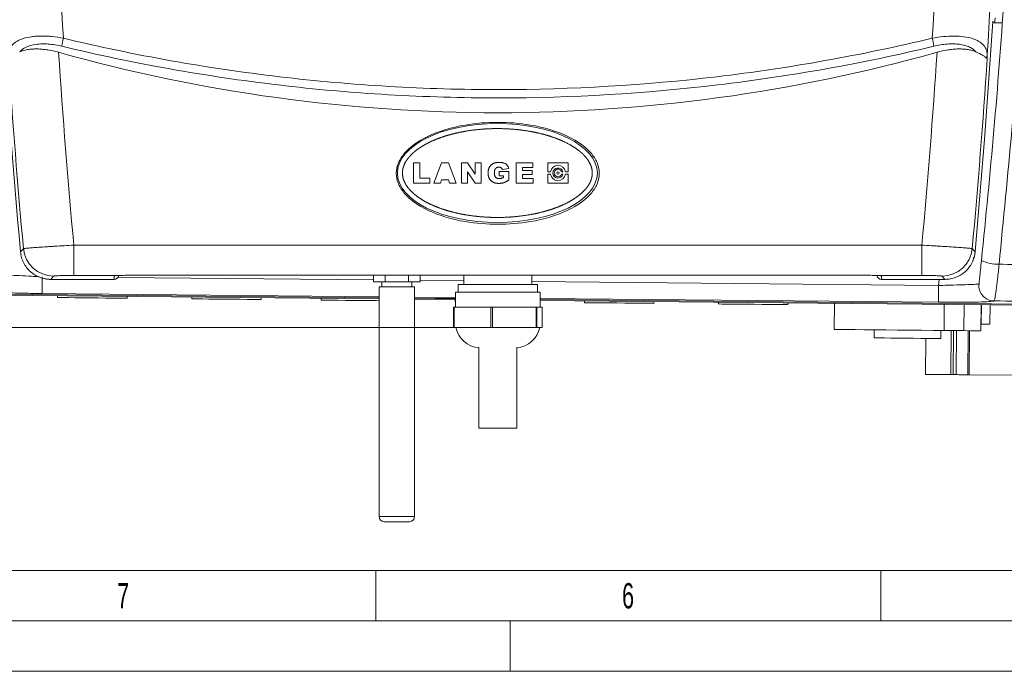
# Model space of a CAD drawing. Header units: millimetres. Extents: x 0 to 420, y 0 to 297.
# Tile 2 of 30: x 75 to 172, y 0 to 65. Entities that reach past the tile are written whole.
import ezdxf

# ---------------------------------------------------------------- set-up
doc = ezdxf.new("R2010")
doc.units = ezdxf.units.MM
doc.styles.add('SLDTEXTSTYLE0', font='TXT', dxfattribs={"width": 0.638186})
doc.styles.add('SLDTEXTSTYLE1', font='TXT', dxfattribs={"width": 0.605})
doc.dimstyles.new('SLDDIMSTYLE1', dxfattribs={"dimtxt": 2.568319, "dimasz": 3.3, "dimexe": 0, "dimexo": 0.0625, "dimgap": 0.64208, "dimtad": 1, "dimdec": 3, "dimlfac": 2, "dimrnd": 1e-09, "dimzin": 12, "dimdsep": 46, "dimtxsty": 'SLDTEXTSTYLE1', "dimsah": 1, "dimcen": 0.09, "dimadec": 0, "dimazin": 3, "dimtfac": 1, "dimtdec": 1, "dimtofl": 0, "dimtmove": 0, "dimatfit": 3, "dimfxl": 0, "dimfrac": 2, "dimtolj": 1, "dimtzin": 12, "dimarcsym": 0})

# ---------------------------------------------------------------- blocks, each defined once
blk = doc.blocks.new('*D11')
at = {"color": 7, "linetype": 'Continuous', "lineweight": 0}
for p, q in [((118.578, 154.741), (36.71, 154.741)), ((37.71, 154.741), (37.71, 34.048)), ((33.177, 97.579), (33.177, 98.167)), ((33.177, 98.167), (37.122, 98.167)), ((37.122, 98.167), (37.122, 97.579)), ((33.177, 91.21), (33.177, 90.622)), ((37.122, 90.622), (37.122, 91.21)), ((33.177, 90.622), (37.122, 90.622)), ((121.558, 34.048), (36.71, 34.048))]:
    blk.add_line(p, q, dxfattribs=at)
for points in [[(37.71, 154.741), (37.21, 151.441), (38.21, 151.441)], [(37.71, 34.048), (38.21, 37.348), (37.21, 37.348)]]:
    blk.add_solid(points, dxfattribs=at)
at = {"color": 7, "linetype": 'Continuous', "lineweight": 0, "char_height": 2.6458, "attachment_point": 1, "rotation": 90, "style": 'SLDTEXTSTYLE1'}
for s, insert in [('241,4', (29.179, 88.809, 11.781)), ('9,5', (33.711, 91.945, 11.781))]:
    blk.add_mtext(s, dxfattribs=dict(at, insert=insert))

msp = doc.modelspace()

# ---------------------------------------------------------------- linework, layer by layer
at = {"color": 7, "linetype": 'Continuous', "lineweight": 15}
for p, q in [((172.03555, 64.21688), (171.29718, 64.22406)), ((113.74911, 50.36839), (114.37879, 50.36839)), ((113.74911, 48.34819), (113.74911, 50.36839)), ((114.37879, 50.36839), (114.37879, 48.84668)), ((115.75882, 48.34819), (116.49918, 50.36839)), ((116.49918, 50.36839), (117.20961, 50.36839)), ((117.20961, 50.36839), (117.96268, 48.34819)), ((118.50315, 50.36839), (119.07625, 50.36839)), ((118.50315, 48.34819), (118.50315, 50.36839)), ((119.07625, 50.36839), (119.84121, 49.25089)), ((119.84121, 49.25089), (119.84121, 50.36839)), ((119.84121, 50.36839), (120.44465, 50.36839)), ((120.44465, 50.36839), (120.44465, 48.34819)), ((123.16274, 49.80841), (122.53306, 49.71248)), ((123.88686, 48.34819), (123.88686, 50.36839)), ((123.88686, 50.36839), (125.56599, 50.36839)), ((124.51654, 49.89614), (124.51654, 49.60754)), ((125.56599, 49.89614), (124.51654, 49.89614)), ((125.56599, 50.36839), (125.56599, 49.89614)), ((127.03922, 50.34819), (127.03922, 49.47319)), ((129.03922, 50.34819), (127.03922, 50.34819)), ((129.03922, 49.47319), (129.03922, 50.34819)), ((114.37879, 48.84668), (115.34953, 48.84668)), ((115.34953, 48.84668), (115.34953, 48.34819)), ((119.84121, 48.34819), (119.08035, 49.45955)), ((119.08035, 49.45955), (119.08035, 48.34819)), ((122.21823, 49.08281), (122.21823, 49.50259)), ((122.21823, 49.50259), (123.18897, 49.50259)), ((122.63801, 49.08281), (122.21823, 49.08281)), ((122.63801, 48.9135), (122.63801, 49.08281)), ((123.18897, 49.50259), (123.18897, 48.66918)), ((124.51654, 49.60754), (125.48728, 49.60754)), ((124.51654, 49.18775), (124.51654, 48.82045)), ((125.48728, 49.18775), (124.51654, 49.18775)), ((124.51654, 48.82045), (125.59223, 48.82045)), ((125.48728, 49.60754), (125.48728, 49.18775)), ((125.59223, 48.82045), (125.59223, 48.34819)), ((127.03922, 49.47319), (127.29971, 49.47319)), ((127.03922, 49.22319), (127.03922, 48.34819)), ((127.29971, 49.22319), (127.03922, 49.22319)), ((128.39277, 49.47319), (128.52334, 49.47319)), ((128.52334, 49.22319), (128.39277, 49.22319)), ((128.77873, 49.47319), (129.03922, 49.47319)), ((129.03922, 49.22319), (128.77873, 49.22319)), ((129.03922, 48.34819), (129.03922, 49.22319)), ((115.34953, 48.34819), (113.74911, 48.34819)), ((116.39833, 48.34819), (115.75882, 48.34819)), ((116.50041, 48.68926), (116.39833, 48.34819)), ((117.20387, 48.68926), (116.50041, 48.68926)), ((117.30595, 48.34819), (117.20387, 48.68926)), ((117.96268, 48.34819), (117.30595, 48.34819)), ((119.08035, 48.34819), (118.50315, 48.34819)), ((120.44465, 48.34819), (119.84121, 48.34819)), ((125.59223, 48.34819), (123.88686, 48.34819)), ((127.03922, 48.34819), (129.03922, 48.34819)), ((85.33576, 39.21907), (85.33576, 39.21656)), ((85.33576, 39.21656), (158.83576, 39.21656)), ((109.77576, 39.21656), (109.77576, 38.56807)), ((110.93044, 39.21656), (110.93044, 38.56807)), ((113.23988, 39.21656), (113.23988, 38.56807)), ((114.39456, 39.21656), (114.39456, 38.56807)), ((118.71076, 39.21656), (118.71076, 38.31807)), ((125.46076, 38.31807), (125.46076, 39.21656)), ((158.83576, 39.21907), (158.83576, 39.21656)), ((77.81289, 38.81807), (77.80789, 38.81807)), ((77.81289, 38.81807), (84.08576, 38.81807)), ((109.77576, 38.56807), (110.93044, 38.56807)), ((110.33576, 38.06807), (110.33576, 15.31807)), ((110.33576, 38.06807), (113.83576, 38.06807)), ((110.58576, 38.56807), (110.58576, 38.06807)), ((110.93044, 38.56807), (113.23988, 38.56807)), ((113.23988, 38.56807), (114.39456, 38.56807)), ((113.58576, 38.06807), (113.58576, 38.56807)), ((113.83576, 15.31807), (113.83576, 38.06807)), ((118.15276, 38.31807), (118.15276, 37.54808)), ((126.01876, 38.31807), (118.15276, 38.31807)), ((126.01876, 37.54808), (126.01876, 38.31807)), ((160.08576, 38.81807), (166.35864, 38.81807)), ((166.36363, 38.81807), (166.35864, 38.81807)), ((110.33576, 36.98953), (58.64044, 37.49195)), ((59.14102, 37.38495), (110.33576, 36.88739)), ((78.50435, 37.19677), (78.50259, 37.01552)), ((85.37281, 36.94874), (85.37457, 37.12999)), ((91.79347, 37.06761), (91.79171, 36.88636)), ((117.88576, 37.54808), (117.88576, 36.04807)), ((126.28576, 37.54808), (117.88576, 37.54808)), ((126.28576, 36.04807), (126.28576, 37.54808)), ((98.66193, 36.81959), (98.6637, 37.00084)), ((104.58112, 36.94333), (104.57936, 36.76208)), ((117.88576, 36.91615), (113.83576, 36.95552)), ((113.83576, 36.85338), (117.88576, 36.81402)), ((117.87024, 36.81417), (117.86799, 36.58277)), ((117.88576, 36.5826), (117.86799, 36.58277)), ((184.0224, 36.27339), (126.28576, 36.83452)), ((126.28576, 36.73239), (183.46969, 36.17662)), ((130.65788, 36.68989), (130.65612, 36.50864)), ((137.52635, 36.44187), (137.52811, 36.62312)), ((143.94701, 36.56073), (143.94524, 36.37948)), ((150.81547, 36.31271), (150.81723, 36.49397)), ((155.40574, 36.44937), (155.38059, 33.86103)), ((166.28939, 36.34359), (166.26423, 33.75525)), ((168.23957, 33.73605), (168.26473, 36.32439)), ((169.9234, 33.71969), (169.94855, 36.30803)), ((169.97092, 36.30781), (169.9521, 34.37139)), ((170.82084, 36.29955), (170.80202, 34.36313)), ((117.70603, 36.04807), (117.70603, 34.04808)), ((117.70603, 36.04807), (117.76209, 36.04807)), ((119.06248, 36.04807), (117.76209, 36.04807)), ((119.06248, 36.04807), (119.89096, 36.04807)), ((121.40648, 36.04807), (119.89096, 36.04807)), ((121.40648, 36.04807), (121.55787, 36.04807)), ((125.86957, 36.04807), (121.55787, 36.04807)), ((125.86957, 36.04807), (125.96124, 36.04807)), ((126.17057, 36.04807), (125.96124, 36.04807)), ((126.17057, 36.04807), (126.28542, 36.04807)), ((126.46462, 36.04807), (126.28501, 36.04807)), ((126.46462, 36.04807), (126.4655, 36.04807)), ((126.4655, 34.04808), (126.4655, 36.04807)), ((169.92973, 34.37161), (169.9521, 34.37139)), ((169.9521, 34.37139), (170.80202, 34.36313)), ((117.76209, 34.04808), (117.70603, 34.04808)), ((121.40648, 34.04808), (117.76209, 34.04808)), ((121.55787, 34.04808), (121.40648, 34.04808)), ((125.86957, 34.04808), (121.55787, 34.04808)), ((125.96124, 34.04808), (125.86957, 34.04808)), ((126.46462, 34.04808), (125.96124, 34.04808)), ((126.4655, 34.04808), (126.46462, 34.04808)), ((159.34225, 33.82253), (159.33445, 33.02016)), ((165.95394, 32.95584), (165.96174, 33.7582)), ((166.97305, 33.74837), (166.93065, 29.38552)), ((168.79508, 33.73066), (168.75268, 29.36781)), ((164.45787, 32.97037), (164.42326, 29.40989)), ((120.21076, 32.05417), (120.21076, 24.06808)), ((123.96076, 24.06808), (123.96076, 32.05417)), ((166.93065, 29.38552), (164.42326, 29.40989)), ((167.175, 29.38315), (166.93065, 29.38552)), ((173.76744, 29.31907), (168.75268, 29.36781)), ((123.96076, 24.06808), (120.21076, 24.06808)), ((110.83576, 14.81807), (113.33576, 14.81807))]:
    msp.add_line(p, q, dxfattribs=at)
at = {"color": 8, "linetype": 'Continuous', "lineweight": 0}
for p, q in [((80.10603, 39.20586), (80.10603, 42.20403)), ((80.10603, 42.20403), (164.0655, 42.20403)), ((164.0655, 39.20586), (164.0655, 42.20403)), ((78.10494, 39.13845), (77.81289, 38.81807)), ((84.719, 39.20586), (80.10603, 39.20586)), ((84.08576, 38.81807), (84.08576, 39.16789)), ((84.47284, 39.00168), (109.77576, 38.75577)), ((85.33576, 39.21907), (158.83576, 39.21907)), ((164.0655, 39.20586), (159.45252, 39.20586)), ((160.08576, 39.16789), (160.08576, 38.81807)), ((166.35864, 38.81807), (166.06658, 39.13845)), ((114.39456, 38.71088), (118.71076, 38.66893)), ((125.46076, 38.60333), (165.71788, 38.21208)), ((165.71788, 38.21208), (165.7771, 38.81807)), ((169.72751, 38.35434), (169.72763, 38.35478)), ((59.14102, 37.38511), (110.33576, 36.88755)), ((110.33576, 36.97758), (59.3412, 37.47319)), ((110.33576, 37.09024), (76.96305, 37.41458)), ((117.88576, 37.01686), (113.83576, 37.05622)), ((117.88576, 36.9042), (113.83576, 36.94356)), ((113.83576, 36.85353), (117.88576, 36.81417)), ((165.70174, 36.55214), (126.28576, 36.93522)), ((183.27125, 36.26873), (126.28576, 36.82256)), ((126.28576, 36.73253), (183.46969, 36.17677)), ((171.21176, 36.69055), (171.20858, 36.68849)), ((117.76209, 36.04807), (117.76209, 34.04808)), ((121.40648, 34.04808), (121.40648, 36.04807)), ((121.55787, 36.04807), (121.55787, 34.04808)), ((125.86957, 34.04808), (125.86957, 36.04807)), ((125.96124, 36.04807), (125.96124, 34.04808)), ((126.46462, 34.04808), (126.46462, 36.04807)), ((167.175, 29.38315), (167.2174, 33.74599)), ((167.49407, 33.7433), (167.45167, 29.38046)), ((168.60873, 29.36922), (168.65114, 33.73206)), ((113.83576, 15.31807), (110.33576, 15.31807))]:
    msp.add_line(p, q, dxfattribs=at)
at = {"color": 133, "linetype": 'Continuous', "lineweight": 0}
for p, q in [((10, 10), (232.12, 10)), ((110, 10), (110, 5)), ((160, 10), (160, 5)), ((5, 5), (415, 5)), ((123.3, 5), (123.3, 0)), ((0, 0), (420, 0))]:
    msp.add_line(p, q, dxfattribs=at)
at = {"color": 7, "linetype": 'Continuous', "lineweight": 15, "flags": 128}
for points in [[(169.34395, 41.53884), (170.32127, 53.09436), (171.08766, 64.34081)], [(85.37265, 36.94874), (85.27236, 36.94972), (84.9923, 36.95244), (84.54757, 36.95676), (83.96213, 36.96245), (83.26756, 36.9692), (82.50129, 36.97665), (81.70465, 36.98439), (80.92056, 36.99201), (80.19131, 36.9991), (79.55621, 37.00527), (79.0495, 37.0102), (78.69848, 37.01361), (78.5221, 37.01532), (78.50259, 37.01552)], [(98.66177, 36.81959), (98.56148, 36.82056), (98.28142, 36.82328), (97.83669, 36.8276), (97.25125, 36.8333), (96.55668, 36.84005), (95.79042, 36.8475), (94.99377, 36.85524), (94.20969, 36.86286), (93.48044, 36.86995), (92.84533, 36.87611), (92.33862, 36.88104), (91.98761, 36.88445), (91.81122, 36.88617), (91.79171, 36.88636)], [(110.33576, 36.70613), (110.0389, 36.70901), (109.34433, 36.71576), (108.57806, 36.72321), (107.78142, 36.73096), (106.99733, 36.73858), (106.26808, 36.74566), (105.63298, 36.75183), (105.12626, 36.75676), (104.77525, 36.76017), (104.59887, 36.76188), (104.57936, 36.76208)], [(137.52619, 36.44187), (137.4259, 36.44284), (137.14584, 36.44557), (136.7011, 36.44989), (136.11567, 36.45558), (135.4211, 36.46233), (134.65483, 36.46978), (133.85818, 36.47752), (133.0741, 36.48514), (132.34485, 36.49222), (131.70975, 36.4984), (131.20303, 36.50332), (130.85202, 36.50674), (130.67564, 36.50845), (130.65612, 36.50864)], [(150.56421, 36.31515), (150.18098, 36.31888), (149.64678, 36.32407), (148.99038, 36.33045), (148.2472, 36.33768), (147.45728, 36.34535), (146.66321, 36.35307), (145.90781, 36.36041), (145.23179, 36.36698), (144.6716, 36.37243), (144.25744, 36.37645), (144.01164, 36.37884), (143.94524, 36.37948)], [(150.81547, 36.31271), (150.77579, 36.3131), (150.56421, 36.31515)], [(166.26423, 33.75525), (165.18661, 33.76573), (164.04111, 33.77686), (162.85841, 33.78836), (161.67018, 33.7999), (160.50825, 33.8112), (159.40372, 33.82193), (158.38619, 33.83182), (157.48289, 33.8406), (156.71801, 33.84803), (156.11205, 33.85392), (155.68122, 33.85811), (155.43708, 33.86048), (155.38059, 33.86103)], [(166.26423, 33.75525), (166.28737, 33.75503), (166.46191, 33.75333), (166.72963, 33.75073), (167.06949, 33.74743), (167.4548, 33.74368), (167.85532, 33.73979), (168.23957, 33.73605)], [(169.9234, 33.71969), (169.91784, 33.71974), (169.7742, 33.72114), (169.43982, 33.72439), (168.92367, 33.72941), (168.23957, 33.73605)], [(165.95394, 32.95584), (165.86472, 32.9567), (165.60189, 32.95926), (165.1796, 32.96336), (164.62064, 32.96879), (163.95512, 32.97526), (163.21892, 32.98241), (162.45175, 32.98987), (161.69495, 32.99722), (160.98932, 33.00409), (160.37291, 33.01008), (159.87894, 33.01487), (159.53405, 33.01823), (159.35683, 33.01995), (159.33445, 33.02016)], [(167.45167, 29.38046), (167.42088, 29.38076), (167.38751, 29.38108), (167.35228, 29.38143), (167.31593, 29.38178), (167.27925, 29.38213), (167.24302, 29.38248), (167.20802, 29.38283), (167.175, 29.38315)], [(167.45167, 29.38046), (167.58801, 29.37913), (167.72691, 29.37778), (167.86827, 29.37641), (168.01201, 29.37501), (168.15803, 29.3736), (168.30622, 29.37215), (168.45649, 29.37069), (168.60873, 29.36922)], [(168.75268, 29.36781), (168.75018, 29.36784), (168.74272, 29.36791), (168.73047, 29.36803), (168.71365, 29.36819), (168.69262, 29.3684), (168.66778, 29.36864), (168.63963, 29.36891), (168.60873, 29.36922)]]:
    msp.add_lwpolyline(points, dxfattribs=at)
at = {"color": 8, "linetype": 'Continuous', "lineweight": 0, "flags": 128}
for points in [[(74.82758, 41.53884), (75.01827, 41.74894), (75.11951, 41.86046)], [(169.05201, 41.86046), (169.24273, 41.65036), (169.34395, 41.53884)], [(76.97918, 39.07452), (76.97619, 38.76664), (76.97326, 38.4651), (76.97051, 38.18254), (76.96806, 37.93078), (76.96602, 37.72037), (76.96446, 37.56012), (76.96346, 37.45675), (76.96305, 37.41458)], [(84.08576, 39.16789), (84.18331, 39.17749), (84.19323, 39.17957)], [(160.08576, 39.16789), (159.98822, 39.17749), (159.97841, 39.17954)], [(165.71788, 38.21208), (165.71488, 37.9042), (165.71196, 37.60267), (165.70921, 37.3201), (165.70676, 37.06834), (165.70472, 36.85794), (165.70316, 36.69769), (165.70215, 36.59431), (165.70174, 36.55214)]]:
    msp.add_lwpolyline(points, dxfattribs=at)
at = {"color": 7, "linetype": 'Continuous', "lineweight": 15}
msp.add_circle((128.03922, 49.34819), 0.125, dxfattribs=at)
for centre, radius, start, end in [((771.82473, 106.30737), 700, 176.76598869, 185.30897021), ((171.29962, 64.47479), 0.25075, 200.9392018, 269.4431674), ((122.08576, 216.31807), 161, 254.3304535, 285.6695465), ((128.03922, 49.34819), 0.75, 9.5940682, 170.4059318), ((128.03922, 49.34819), 0.5, 14.4775122, 345.5224878), ((128.03922, 49.34819), 0.375, 19.4712206, 340.5287794), ((128.03922, 49.34819), 0.75, 189.5940682, 350.4059318), ((120.38525, 34.54807), 2.5, 191.536959, 265.9977357), ((123.78627, 34.54807), 2.5, 274.0022643, 348.463041), ((110.83576, 15.31807), 0.5, 180, 270), ((113.33576, 15.31807), 0.5, 270, 0)]:
    msp.add_arc(centre, radius, start, end, dxfattribs=at)
at = {"color": 8, "linetype": 'Continuous', "lineweight": 0}
for centre, radius, start, end in [((87.70527, 60.56468), 8.88925, 166.1129783, 171.3424069), ((156.46758, 60.56494), 8.8879, 8.6571946, 13.8874202), ((771.82473, 106.30737), 699.67962, 183.73919715, 185.28495717), ((771.82473, 106.30737), 694.68267, 183.7145734, 185.29462365), ((-527.65321, 106.30737), 694.68267, 354.70537635, 356.2854266), ((-527.65321, 106.30737), 699.67962, 354.71504283, 356.26080285), ((169.78202, 61.14015), 0.76083, 329.9861588, 354.9055371), ((78.10875, 42.14081), 3.00236, 185.3577834, 269.9272107), ((166.06277, 42.14081), 3.00236, 270.0728333, 354.6421014), ((171.59768, 43.93827), 3.6249, 243.4305012, 271.7725), ((171.2233, 38.1929), 1.50448, 173.8397766, 269.4394688), ((171.22291, 38.19437), 1.50386, 173.8767193, 269.575447)]:
    msp.add_arc(centre, radius, start, end, dxfattribs=at)
at = {"color": 7, "linetype": 'Continuous', "lineweight": 15}
msp.add_ellipse((122.03922, 49.34819), major_axis=(9.9, 0), ratio=0.49494949, dxfattribs=at)
for centre, major_axis, ratio, start_param, end_param in [((84.08576, 39.31838), (0, 0.5003), 0.99939083, 3.14159265, 4.47854799), ((85.33576, 39.16789), (1.25, 0), 0.03492077, 2.08679787, 2.44490606), ((158.83576, 39.16789), (1.25, 0), 0.03492077, 0.76834327, 1.05479479), ((160.08576, 39.31838), (0, 0.5003), 0.99939083, 1.80463732, 3.14159265)]:
    msp.add_ellipse(centre, major_axis=major_axis, ratio=ratio, start_param=start_param, end_param=end_param, dxfattribs=at)
at = {"color": 8, "linetype": 'Continuous', "lineweight": 0}
for centre, start_param, end_param in [((85.33576, 39.16789), 2.44490606, 3.14159265), ((158.83576, 39.16789), 0, 0.76834327)]:
    msp.add_ellipse(centre, major_axis=(1.25, 0), ratio=0.03492077, start_param=start_param, end_param=end_param, dxfattribs=at)
for points, knots in [([(78.80926, 145.67291), (78.42777, 138.7681), (78.14629, 131.85558), (77.78622, 118.02431), (77.70722, 111.1029), (77.75165, 97.26362), (77.87506, 90.34326), (78.32403, 76.5118), (78.64946, 69.60202), (79.07584, 62.69818)], [0, 0, 0, 0, 0.25, 0.25, 0.5, 0.5, 0.75, 0.75, 1, 1, 1, 1]), ([(165.09569, 62.69818), (165.52207, 69.60207), (165.84759, 76.51425), (166.29649, 90.34449), (166.4199, 97.26523), (166.46429, 111.10501), (166.38532, 118.02442), (166.02516, 131.85799), (165.74373, 138.76856), (165.36226, 145.67291)], [0, 0, 0, 0, 0.25, 0.25, 0.5, 0.5, 0.75, 0.75, 1, 1, 1, 1]), ([(170.91219, 145.49481), (171.2965, 138.46947), (171.5772, 131.43783), (171.93098, 117.36195), (172.00394, 110.32186), (171.94188, 96.24024), (171.80683, 89.19912), (171.32904, 75.12819), (170.98623, 68.09594), (170.53984, 61.07259)], [0, 0, 0, 0, 0.25, 0.25, 0.5, 0.5, 0.75, 0.75, 1, 1, 1, 1]), ([(174.79152, 146.20015), (174.96861, 141.84435), (175.3229, 133.12999), (175.54743, 120.00362), (175.54621, 106.85913), (175.29366, 93.61903), (174.78902, 80.29821), (174.02217, 66.91351), (173.02268, 53.56972), (172.14733, 44.73234), (171.7098, 40.31511)], [0, 0, 0, 0, 0.123663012, 0.247404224, 0.371145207, 0.494807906, 0.621064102, 0.747403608, 0.873743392, 1, 1, 1, 1]), ([(171.31719, 64.72539), (171.31571, 64.68814), (171.31199, 64.59472), (171.30636, 64.4537), (171.30129, 64.32681), (171.29784, 64.24063), (171.2974, 64.22958), (171.29718, 64.22406)], [0, 0, 0, 0, 0.14237492, 0.35702404, 0.57138149, 0.78565706, 1, 1, 1, 1]), ([(73.63168, 61.07259), (73.63254, 61.24395), (73.66196, 61.40755), (73.78025, 61.7185), (73.86912, 61.86595), (74.1143, 62.1421), (74.26709, 62.26682), (74.54401, 62.43295), (74.64431, 62.48482), (74.86197, 62.58113), (74.97938, 62.62547), (75.34951, 62.7438), (75.62246, 62.80446), (76.07291, 62.86735), (76.23101, 62.88366), (76.55612, 62.906), (76.72261, 62.91207), (77.06323, 62.91439), (77.23736, 62.91063), (77.59329, 62.89338), (77.77603, 62.87977), (78.32808, 62.82491), (78.70006, 62.7701), (79.07584, 62.69818)], [0, 0, 0, 0, 0.125, 0.125, 0.25, 0.25, 0.375, 0.375, 0.4375, 0.4375, 0.5, 0.5, 0.625, 0.625, 0.6875, 0.6875, 0.75, 0.75, 0.8125, 0.8125, 0.875, 0.875, 1, 1, 1, 1]), ([(79.07584, 62.69818), (86.13972, 61.00234), (93.26711, 59.73247), (104.0524, 58.4583), (107.66324, 58.13899), (113.10338, 57.81984), (114.92297, 57.74008), (118.55508, 57.63469), (120.3683, 57.60894), (129.42037, 57.6135), (136.61727, 58.04239), (150.92306, 59.73689), (158.03196, 61.00238), (165.09569, 62.69818)], [0, 0, 0, 0, 0.25, 0.25, 0.375, 0.375, 0.4375, 0.4375, 0.5, 0.5, 0.75, 0.75, 1, 1, 1, 1]), ([(165.09569, 62.69818), (165.47067, 62.76995), (165.84053, 62.82442), (166.56973, 62.89729), (166.93188, 62.91534), (167.61284, 62.91119), (167.93573, 62.88961), (168.54306, 62.80577), (168.81735, 62.74496), (169.18782, 62.62701), (169.30486, 62.583), (169.52311, 62.48684), (169.62373, 62.43501), (169.80896, 62.3243), (169.89358, 62.26541), (170.04739, 62.14077), (170.11681, 62.07475), (170.30046, 61.8686), (170.38983, 61.72139), (170.50921, 61.40937), (170.53899, 61.24383), (170.53984, 61.07259)], [0, 0, 0, 0, 0.125, 0.125, 0.25, 0.25, 0.375, 0.375, 0.5, 0.5, 0.5625, 0.5625, 0.625, 0.625, 0.6875, 0.6875, 0.75, 0.75, 0.875, 0.875, 1, 1, 1, 1]), ([(78.9173, 61.90277), (78.69172, 61.95701), (78.46721, 62.00252), (78.02036, 62.07516), (77.79632, 62.10235), (77.36283, 62.13555), (77.15263, 62.14185), (76.84727, 62.1355), (76.74715, 62.13073), (76.55031, 62.11574), (76.4537, 62.10548), (75.98928, 62.04162), (75.66787, 61.95056), (75.11869, 61.69224), (74.90571, 61.53192), (74.74479, 61.34574)], [0, 0, 0, 0, 0.125, 0.125, 0.25, 0.25, 0.375, 0.375, 0.4375, 0.4375, 0.5, 0.5, 0.75, 0.75, 1, 1, 1, 1]), ([(165.25422, 61.90277), (158.16468, 60.19804), (151.02971, 58.92582), (136.67123, 57.22256), (129.44772, 56.79156), (120.36209, 56.78696), (118.54214, 56.81284), (114.89654, 56.91876), (113.07019, 56.99893), (107.60985, 57.31968), (103.98564, 57.64062), (93.16053, 58.92136), (86.00698, 60.198), (78.9173, 61.90277)], [0, 0, 0, 0, 0.25, 0.25, 0.5, 0.5, 0.5625, 0.5625, 0.625, 0.625, 0.75, 0.75, 1, 1, 1, 1]), ([(169.42674, 61.34574), (169.34602, 61.43912), (169.2521, 61.52582), (169.03615, 61.68506), (168.91349, 61.75791), (168.63945, 61.88655), (168.49012, 61.9415), (168.24711, 62.00961), (168.16293, 62.02992), (167.98799, 62.0656), (167.89677, 62.08103), (167.61632, 62.11911), (167.4212, 62.13363), (167.01513, 62.14178), (166.80344, 62.13535), (166.14858, 62.08457), (165.70471, 62.01109), (165.25422, 61.90277)], [0, 0, 0, 0, 0.125, 0.125, 0.25, 0.25, 0.375, 0.375, 0.4375, 0.4375, 0.5, 0.5, 0.625, 0.625, 0.75, 0.75, 1, 1, 1, 1]), ([(131.43922, 49.22917), (131.43922, 49.46721), (131.4282, 49.58486), (131.38549, 49.81756), (131.35356, 49.93271), (131.23381, 50.26319), (131.12185, 50.4682), (130.85118, 50.85597), (130.69608, 51.0334), (130.44366, 51.28102), (130.35593, 51.3606), (130.17701, 51.51236), (130.08552, 51.58484), (129.61951, 51.93289), (129.22003, 52.16668), (128.387, 52.57722), (127.95035, 52.75388), (127.07232, 53.05466), (126.62866, 53.17999), (125.73394, 53.39089), (125.28287, 53.47634), (124.37422, 53.61222), (123.91663, 53.66261), (122.99531, 53.73028), (122.52998, 53.74755), (121.13673, 53.74943), (120.21642, 53.68577), (118.84969, 53.48582), (118.39643, 53.40152), (117.72056, 53.2445), (117.49595, 53.18704), (117.04821, 53.06071), (116.82472, 52.99169), (116.16365, 52.76752), (115.73339, 52.59519), (115.10878, 52.29122), (114.90407, 52.18224), (114.50329, 51.94537), (114.30619, 51.81674), (113.9302, 51.53974), (113.75095, 51.39142), (113.49941, 51.14952), (113.41847, 51.06562), (113.26357, 50.89), (113.18934, 50.79783), (112.98377, 50.51274), (112.86784, 50.31041), (112.73992, 49.9802), (112.70588, 49.86731), (112.65779, 49.63899), (112.64355, 49.52303), (112.63658, 49.28714), (112.64405, 49.16849), (112.68014, 48.93445), (112.70852, 48.82003), (112.78236, 48.59834), (112.82789, 48.49059), (112.93398, 48.28048), (112.9944, 48.17859), (113.19047, 47.88666), (113.34274, 47.7068), (113.67411, 47.37294), (113.85117, 47.22083), (114.40703, 46.79662), (114.81253, 46.55519), (115.44072, 46.2415), (115.65389, 46.14494), (116.08662, 45.96536), (116.30655, 45.88227), (116.96905, 45.65285), (117.41602, 45.52534), (118.31836, 45.31073), (118.77376, 45.22377), (119.692, 45.08554), (120.15485, 45.03432), (121.08758, 44.96574), (121.5531, 44.94873), (122.9446, 44.94714), (123.8668, 45.01079), (125.24113, 45.21264), (125.69772, 45.2979), (126.37994, 45.45734), (126.60733, 45.51592), (127.057, 45.64371), (127.27966, 45.71299), (127.94044, 45.93865), (128.37155, 46.1124), (128.99908, 46.42041), (129.20503, 46.53105), (129.60886, 46.77236), (129.805, 46.90204), (130.17941, 47.18165), (130.35824, 47.33178), (130.69322, 47.65997), (130.85016, 47.8394), (131.05169, 48.12745), (131.11353, 48.22693), (131.22436, 48.43425), (131.27364, 48.54302), (131.35401, 48.76497), (131.38532, 48.87826), (131.42798, 49.11003), (131.43922, 49.22917), (131.43922, 49.46721)], [-0.0078125, -0.0078125, 0, 0, 0.0078125, 0.0078125, 0.015625, 0.015625, 0.03125, 0.03125, 0.046875, 0.046875, 0.0546875, 0.0546875, 0.0625, 0.0625, 0.09375, 0.09375, 0.125, 0.125, 0.15625, 0.15625, 0.1875, 0.1875, 0.21875, 0.21875, 0.25, 0.25, 0.3125, 0.3125, 0.34375, 0.34375, 0.359375, 0.359375, 0.375, 0.375, 0.40625, 0.40625, 0.421875, 0.421875, 0.4375, 0.4375, 0.453125, 0.453125, 0.4609375, 0.4609375, 0.46875, 0.46875, 0.484375, 0.484375, 0.4921875, 0.4921875, 0.5, 0.5, 0.5078125, 0.5078125, 0.515625, 0.515625, 0.5234375, 0.5234375, 0.53125, 0.53125, 0.546875, 0.546875, 0.5625, 0.5625, 0.59375, 0.59375, 0.609375, 0.609375, 0.625, 0.625, 0.65625, 0.65625, 0.6875, 0.6875, 0.71875, 0.71875, 0.75, 0.75, 0.8125, 0.8125, 0.84375, 0.84375, 0.859375, 0.859375, 0.875, 0.875, 0.90625, 0.90625, 0.921875, 0.921875, 0.9375, 0.9375, 0.953125, 0.953125, 0.96875, 0.96875, 0.9765625, 0.9765625, 0.984375, 0.984375, 0.9921875, 0.9921875, 1, 1, 1.0078125, 1.0078125]), ([(75.11951, 41.86047), (75.13035, 41.86561), (75.17194, 41.87237), (75.27857, 41.88481), (75.32154, 41.88934), (75.42265, 41.8992), (75.48111, 41.90456), (75.67599, 41.9215), (75.83233, 41.93403), (76.19707, 41.96152), (76.40779, 41.97664), (76.86579, 42.00817), (77.11426, 42.02468), (77.51655, 42.0506), (77.65623, 42.05947), (77.94, 42.07723), (78.08462, 42.08617), (78.52651, 42.11312), (78.83173, 42.13129), (79.46435, 42.16805), (79.78369, 42.18617), (80.10603, 42.20403)], [0, 0, 0, 0, 0.125, 0.125, 0.1875, 0.1875, 0.25, 0.25, 0.375, 0.375, 0.5, 0.5, 0.625, 0.625, 0.6875, 0.6875, 0.75, 0.75, 0.875, 0.875, 1, 1, 1, 1]), ([(164.0655, 42.20403), (164.38786, 42.18617), (164.70494, 42.16817), (165.17295, 42.14099), (165.32768, 42.13189), (165.63453, 42.11364), (165.7873, 42.10444), (166.23253, 42.07729), (166.51441, 42.05964), (167.04875, 42.02524), (167.30305, 42.00835), (167.76152, 41.97679), (167.96804, 41.96199), (168.24338, 41.94126), (168.32974, 41.93456), (168.48745, 41.92193), (168.55912, 41.91597), (168.75307, 41.89912), (168.85447, 41.88927), (168.99936, 41.87242), (169.04117, 41.86561), (169.05201, 41.86047)], [0, 0, 0, 0, 0.125, 0.125, 0.1875, 0.1875, 0.25, 0.25, 0.375, 0.375, 0.5, 0.5, 0.625, 0.625, 0.6875, 0.6875, 0.75, 0.75, 0.875, 0.875, 1, 1, 1, 1]), ([(171.7098, 40.31511), (171.66522, 39.80993), (171.57963, 38.84003), (171.43862, 37.68928), (171.3091, 36.89709), (171.24417, 36.75931), (171.21176, 36.69055)], [0, 0, 0, 0, 0.26491741, 0.50862012, 0.75477619, 1, 1, 1, 1]), ([(171.7098, 40.31511), (173.92255, 40.28055), (180.59562, 40.17633), (187.20617, 40.0614), (191.62471, 39.98458)], [0, 0, 0, 0, 0.33159348, 1, 1, 1, 1]), ([(72.97307, 39.29469), (72.99251, 39.29109), (73.04293, 39.28175), (73.51052, 39.24968), (74.41606, 39.19877), (75.5082, 39.14314), (76.28319, 39.10694), (76.60939, 39.09171)], [0, 0, 0, 0, 0.14337698, 0.37201311, 0.60145678, 0.83224667, 1, 1, 1, 1]), ([(80.10603, 39.20586), (79.84746, 39.20586), (79.59058, 39.2041), (79.23579, 39.19911), (79.12069, 39.19702), (78.90522, 39.19215), (78.8054, 39.18938), (78.6214, 39.18319), (78.53673, 39.17973), (78.39022, 39.17242), (78.32745, 39.16855), (78.22322, 39.16036), (78.18234, 39.15606), (78.12555, 39.14738), (78.10905, 39.14296), (78.10494, 39.13845)], [0, 0, 0, 0, 0.25, 0.25, 0.375, 0.375, 0.5, 0.5, 0.625, 0.625, 0.75, 0.75, 0.875, 0.875, 1, 1, 1, 1]), ([(166.06659, 39.13845), (166.05836, 39.14747), (165.99925, 39.15637), (165.84364, 39.16857), (165.77967, 39.17252), (165.63221, 39.17984), (165.54924, 39.18322), (165.36503, 39.18941), (165.26286, 39.19223), (165.04826, 39.19707), (164.93506, 39.19912), (164.69673, 39.20246), (164.57237, 39.20374), (164.32199, 39.20543), (164.19479, 39.20586), (164.0655, 39.20586)], [0, 0, 0, 0, 0.25, 0.25, 0.375, 0.375, 0.5, 0.5, 0.625, 0.625, 0.75, 0.75, 0.875, 0.875, 1, 1, 1, 1]), ([(165.71788, 38.21208), (166.00549, 38.21972), (166.74089, 38.23926), (167.86054, 38.27269), (168.89193, 38.30801), (169.53639, 38.33582), (169.71722, 38.3492), (169.72637, 38.35377), (169.72751, 38.35434)], [0, 0, 0, 0, 0.13835694, 0.35376707, 0.56868265, 0.7840738, 0.97318941, 1, 1, 1, 1]), ([(76.96305, 37.41458), (76.34185, 37.42273), (75.09933, 37.43905), (73.44563, 37.48831), (72.2035, 37.5492), (71.55885, 37.60872), (71.48741, 37.64425), (71.4599, 37.65793)], [0, 0, 0, 0, 0.21698633, 0.4340168, 0.65001772, 0.86520675, 1, 1, 1, 1]), ([(171.20858, 36.68849), (171.14204, 36.6676), (171.00894, 36.62583), (170.04674, 36.57809), (168.64189, 36.54892), (167.1043, 36.54161), (166.09577, 36.54918), (165.70174, 36.55214)], [0, 0, 0, 0, 0.21568364, 0.43139408, 0.64656713, 0.86191511, 1, 1, 1, 1]), ([(190.64321, 36.36531), (187.42133, 36.42173), (180.97423, 36.53463), (174.46493, 36.63718), (171.20858, 36.68849)], [0, 0, 0, 0, 0.499739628, 1, 1, 1, 1])]:
    msp.add_open_spline(points, degree=3, knots=knots, dxfattribs=at)
at = {"color": 7, "linetype": 'Continuous', "lineweight": 15}
for points, knots in [([(169.97632, 40.69619), (170.40251, 44.99675), (171.25516, 53.60058), (172.23549, 66.59049), (172.99418, 79.62021), (173.51005, 92.76922), (173.78088, 106.02275), (173.79508, 119.36513), (173.5755, 132.6894), (173.21719, 141.53446), (173.0381, 145.95552)], [0, 0, 0, 0, 0.12365949, 0.2473973, 0.37113483, 0.49479393, 0.62105352, 0.74739667, 0.87374007, 1, 1, 1, 1]), ([(74.74479, 61.34574), (74.97149, 61.44553), (75.22906, 61.52031), (75.66373, 61.59399), (75.81813, 61.61214), (76.13647, 61.63417), (76.30013, 61.63818), (76.63613, 61.6328), (76.80847, 61.62341), (77.16188, 61.59126), (77.34211, 61.5685), (77.88013, 61.48301), (78.24016, 61.40292), (78.60148, 61.30157)], [0, 0, 0, 0, 0.25, 0.25, 0.375, 0.375, 0.5, 0.5, 0.625, 0.625, 0.75, 0.75, 1, 1, 1, 1]), ([(165.57005, 61.30157), (165.93093, 61.4028), (166.29076, 61.48289), (166.82888, 61.56842), (167.00932, 61.59121), (167.36159, 61.62329), (167.53344, 61.63271), (167.86861, 61.6382), (168.03193, 61.63428), (168.34973, 61.6125), (168.5042, 61.59448), (168.79458, 61.5455), (168.93183, 61.51448), (169.19092, 61.43969), (169.31324, 61.39569), (169.42674, 61.34574)], [0, 0, 0, 0, 0.25, 0.25, 0.375, 0.375, 0.5, 0.5, 0.625, 0.625, 0.75, 0.75, 0.875, 0.875, 1, 1, 1, 1]), ([(169.42674, 61.34574), (169.68125, 61.2337), (169.89198, 61.12233), (170.14654, 60.96638), (170.22124, 60.916), (170.34821, 60.82528), (170.39995, 60.78383), (170.44083, 60.75958)], [0, 0, 0, 0, 0.5, 0.5, 0.75, 0.75, 1, 1, 1, 1]), ([(170.53696, 60.67777), (170.53489, 60.68363), (170.53128, 60.68973), (170.52113, 60.70216), (170.51458, 60.70856), (170.4905, 60.72861), (170.46858, 60.74311), (170.44083, 60.75958)], [0, 0, 0, 0, 0.25, 0.25, 0.5, 0.5, 1, 1, 1, 1]), ([(122.08576, 54.36793), (121.04393, 54.3676), (118.60294, 54.18757), (114.9806, 53.11881), (112.90801, 51.57746), (112.14813, 50.25991), (111.97958, 49.31807), (112.14813, 48.37624), (112.90801, 47.05868), (114.9806, 45.51734), (118.60294, 44.44857), (121.04393, 44.26854), (122.08576, 44.26821)], [0.021245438, 0.021245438, 0.021245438, 0.021245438, 0.125, 0.25, 0.375, 0.4375, 0.5, 0.5625, 0.625, 0.75, 0.875, 0.978754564, 0.978754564, 0.978754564, 0.978754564]), ([(122.08576, 44.26821), (123.12759, 44.26854), (125.56859, 44.44857), (129.19092, 45.51734), (131.26351, 47.05868), (132.02339, 48.37624), (132.19195, 49.31807), (132.02339, 50.25991), (131.26351, 51.57746), (129.19092, 53.11881), (125.56859, 54.18757), (123.12759, 54.3676), (122.08576, 54.36793)], [0.021245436, 0.021245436, 0.021245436, 0.021245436, 0.125, 0.25, 0.375, 0.4375, 0.5, 0.5625, 0.625, 0.75, 0.875, 0.978754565, 0.978754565, 0.978754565, 0.978754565]), ([(121.1163, 49.35829), (121.11664, 49.38523), (121.1173, 49.43822), (121.12422, 49.51635), (121.13456, 49.59185), (121.14992, 49.66464), (121.16908, 49.73478), (121.1925, 49.80236), (121.22032, 49.86723), (121.25287, 49.92919), (121.28911, 49.9881), (121.32959, 50.04356), (121.37431, 50.0951), (121.42283, 50.14318), (121.47512, 50.18786), (121.53185, 50.22818), (121.59222, 50.26553), (121.63497, 50.28674), (121.6566, 50.29747)], [0, 0, 0, 0, 0.07034383, 0.13840634, 0.20473952, 0.26928719, 0.33259106, 0.39456763, 0.45596896, 0.51680111, 0.57722871, 0.63648842, 0.69595955, 0.75527622, 0.8147859, 0.87541139, 0.93693813, 1, 1, 1, 1]), ([(121.6566, 50.29747), (121.67453, 50.30541), (121.71119, 50.32164), (121.76993, 50.34121), (121.83307, 50.3572), (121.90056, 50.37144), (121.97259, 50.38186), (122.04907, 50.38908), (122.1299, 50.39367), (122.18529, 50.3943), (122.21372, 50.39463)], [0, 0, 0, 0, 0.10315635, 0.21099305, 0.32546048, 0.44595473, 0.57394736, 0.7083852, 0.85033232, 1, 1, 1, 1]), ([(122.18666, 49.92238), (122.17025, 49.922), (122.13825, 49.92125), (122.09151, 49.91508), (122.04744, 49.90436), (122.00578, 49.88959), (121.9666, 49.87062), (121.92994, 49.84764), (121.89598, 49.82023), (121.86484, 49.78866), (121.83651, 49.75252), (121.81202, 49.71148), (121.79151, 49.66546), (121.77477, 49.61476), (121.7618, 49.55919), (121.7524, 49.4989), (121.74727, 49.43367), (121.74641, 49.38864), (121.74597, 49.36526)], [0, 0, 0, 0, 0.060930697, 0.118760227, 0.174622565, 0.229019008, 0.282566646, 0.335912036, 0.389312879, 0.444199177, 0.500217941, 0.559380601, 0.62114198, 0.686917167, 0.757302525, 0.832785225, 0.913211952, 1, 1, 1, 1]), ([(122.53306, 49.71248), (122.5265, 49.72874), (122.51361, 49.76067), (122.48527, 49.80326), (122.45054, 49.8397), (122.40941, 49.86979), (122.36227, 49.89379), (122.30891, 49.91037), (122.24979, 49.92084), (122.2083, 49.92185), (122.18666, 49.92238)], [0, 0, 0, 0, 0.120743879, 0.237137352, 0.350531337, 0.466530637, 0.587152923, 0.713904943, 0.850806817, 1, 1, 1, 1]), ([(122.21372, 50.39463), (122.24105, 50.39452), (122.29382, 50.3943), (122.37037, 50.39137), (122.44149, 50.38666), (122.50736, 50.37954), (122.56789, 50.37128), (122.62316, 50.36054), (122.67311, 50.34819), (122.73191, 50.32838), (122.79921, 50.29915), (122.8729, 50.25486), (122.93948, 50.20209), (122.99857, 50.14029), (123.05044, 50.06986), (123.09569, 49.99096), (123.13406, 49.90323), (123.153, 49.84061), (123.16274, 49.80841)], [0, 0, 0, 0, 0.066858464, 0.129077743, 0.187379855, 0.241164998, 0.291133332, 0.336761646, 0.378839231, 0.416893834, 0.488441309, 0.557865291, 0.626619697, 0.695653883, 0.766387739, 0.840065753, 0.91775733, 1, 1, 1, 1]), ([(122.18666, 48.32195), (122.15714, 48.32236), (122.0994, 48.32316), (122.01498, 48.32896), (121.9348, 48.33833), (121.85876, 48.35124), (121.7869, 48.36851), (121.7191, 48.3894), (121.65533, 48.41376), (121.59599, 48.44275), (121.54031, 48.47537), (121.48776, 48.51144), (121.43837, 48.55115), (121.39277, 48.59518), (121.34956, 48.64203), (121.31016, 48.6932), (121.27406, 48.74798), (121.24093, 48.80598), (121.21142, 48.86704), (121.18593, 48.93074), (121.16484, 48.99672), (121.14707, 49.06472), (121.13307, 49.13491), (121.12334, 49.20748), (121.11755, 49.28222), (121.11672, 49.33273), (121.1163, 49.35829)], [0, 0, 0, 0, 0.05224657, 0.10217589, 0.14965718, 0.19505773, 0.23857749, 0.28033987, 0.32053181, 0.3592498, 0.39707396, 0.43463593, 0.47194877, 0.50906363, 0.54672044, 0.58464187, 0.62320627, 0.66273807, 0.70275503, 0.74312408, 0.784037, 0.82526954, 0.86742979, 0.91062316, 0.95476396, 1, 1, 1, 1]), ([(121.74597, 49.36526), (121.74638, 49.34052), (121.74715, 49.29287), (121.75278, 49.2241), (121.76258, 49.16081), (121.77591, 49.1029), (121.79301, 49.05034), (121.81432, 49.00322), (121.83971, 48.96154), (121.86917, 48.92534), (121.90236, 48.89451), (121.93834, 48.86777), (121.97705, 48.84431), (122.01944, 48.82625), (122.06455, 48.81165), (122.11265, 48.80161), (122.16381, 48.79529), (122.19894, 48.79458), (122.217, 48.79421)], [0, 0, 0, 0, 0.08745641, 0.16840042, 0.24368033, 0.31362371, 0.37823212, 0.43875189, 0.49599304, 0.5502312, 0.60319633, 0.65565026, 0.70849853, 0.76278829, 0.81808286, 0.87586957, 0.93619823, 1, 1, 1, 1]), ([(122.217, 48.79421), (122.23437, 48.79447), (122.26892, 48.795), (122.31995, 48.80075), (122.36989, 48.80863), (122.41919, 48.82089), (122.4696, 48.83737), (122.52291, 48.85786), (122.57963, 48.88346), (122.61801, 48.90321), (122.63801, 48.9135)], [0, 0, 0, 0, 0.11774172, 0.23419653, 0.34784136, 0.46043869, 0.57824238, 0.70730849, 0.84749792, 1, 1, 1, 1]), ([(123.18897, 48.66918), (123.16611, 48.65291), (123.12148, 48.62115), (123.05446, 48.57699), (122.99002, 48.5363), (122.92724, 48.49996), (122.86652, 48.4677), (122.80768, 48.43935), (122.75127, 48.41447), (122.69579, 48.39405), (122.64, 48.37714), (122.58255, 48.3624), (122.52268, 48.34963), (122.46029, 48.33941), (122.39543, 48.3318), (122.32805, 48.32593), (122.25816, 48.32276), (122.21071, 48.32223), (122.18666, 48.32195)], [0, 0, 0, 0, 0.07772104, 0.15174448, 0.22233091, 0.28882202, 0.35266751, 0.41277609, 0.46974353, 0.52340222, 0.5764525, 0.63117698, 0.68768089, 0.74599717, 0.8062427, 0.86855454, 0.9333614, 1, 1, 1, 1]), ([(77.81289, 38.81807), (77.62659, 38.81807), (77.44322, 38.83527), (77.17237, 38.8858), (77.08279, 38.90679), (76.90508, 38.95722), (76.81648, 38.98685), (76.55716, 39.08724), (76.39262, 39.16922), (76.07982, 39.36255), (75.93017, 39.47533), (75.65714, 39.72406), (75.53334, 39.85973), (75.31098, 40.15356), (75.21204, 40.31309), (75.0477, 40.64268), (74.98113, 40.81389), (74.87951, 41.16925), (74.84481, 41.35333), (74.82758, 41.53883)], [0, 0, 0, 0, 0.125, 0.125, 0.1875, 0.1875, 0.25, 0.25, 0.375, 0.375, 0.5, 0.5, 0.625, 0.625, 0.75, 0.75, 0.875, 0.875, 1, 1, 1, 1]), ([(169.34395, 41.53883), (169.32671, 41.35333), (169.29262, 41.17234), (169.21725, 40.90733), (169.18806, 40.82008), (169.1214, 40.64779), (169.0837, 40.56232), (168.95975, 40.3134), (168.8629, 40.15715), (168.64145, 39.86358), (168.51531, 39.72501), (168.24239, 39.47616), (168.09584, 39.36544), (167.7827, 39.17123), (167.6147, 39.08747), (167.27131, 38.95433), (167.09468, 38.90389), (166.73144, 38.83559), (166.54494, 38.81807), (166.35864, 38.81807)], [0, 0, 0, 0, 0.125, 0.125, 0.1875, 0.1875, 0.25, 0.25, 0.375, 0.375, 0.5, 0.5, 0.625, 0.625, 0.75, 0.75, 0.875, 0.875, 1, 1, 1, 1]), ([(169.16128, 40.85566), (169.20728, 40.95299), (169.30874, 41.16764), (169.33121, 41.40443), (169.34348, 41.53384)], [0, 0, 0, 0, 0.45348704, 1, 1, 1, 1]), ([(169.72763, 38.35478), (169.73244, 38.39929), (169.74205, 38.48831), (169.79701, 38.99981), (169.87636, 39.74382), (169.94209, 40.37009), (169.97632, 40.69619)], [0, 0, 0, 0, 0.24631236, 0.49262826, 0.73580981, 1, 1, 1, 1]), ([(84.19253, 39.18303), (84.19243, 39.18301), (84.18846, 39.18232), (84.21162, 39.18554), (84.26803, 39.18996), (84.35785, 39.19382), (84.40444, 39.19582)], [0, 0, 0, 0, 0.00569914, 0.22125813, 0.59606042, 1, 1, 1, 1]), ([(84.719, 39.20586), (84.81034, 39.20803), (84.91037, 39.21166), (85.11803, 39.21719), (85.22511, 39.21907), (85.33576, 39.21907)], [0, 0, 0, 0, 0.5, 0.5, 1, 1, 1, 1]), ([(158.83576, 39.21907), (158.94636, 39.21907), (159.05668, 39.21712), (159.26405, 39.21156), (159.36127, 39.20803), (159.45252, 39.20586)], [0, 0, 0, 0, 0.5, 0.5, 1, 1, 1, 1]), ([(159.70473, 39.19792), (159.77256, 39.19553), (159.8899, 39.1914), (159.96966, 39.18417), (159.97256, 39.18383), (159.97356, 39.18372)], [0, 0, 0, 0, 0.47276697, 0.81779714, 1, 1, 1, 1]), ([(77.11575, 38.93674), (77.21693, 38.89994), (77.44005, 38.81878), (77.6779, 38.81832), (77.80789, 38.81807)], [0, 0, 0, 0, 0.453499, 1, 1, 1, 1])]:
    msp.add_open_spline(points, degree=3, knots=knots, dxfattribs=at)
at = {"color": 8, "linetype": 'Continuous', "lineweight": 0}
msp.add_open_spline([(170.53984, 61.07259), (170.53892, 60.94098), (170.53796, 60.80937), (170.53696, 60.67777)], degree=3, dxfattribs=at)

# ---------------------------------------------------------------- texts
at = {"color": 254, "linetype": 'Continuous', "lineweight": 0, "char_height": 2.50001, "attachment_point": 2, "style": 'SLDTEXTSTYLE0'}
for s, insert in [('6', (134.98201, 8.73474)), ('7', (84.98201, 8.73474))]:
    msp.add_mtext(s, dxfattribs=dict(at, insert=insert))

# ---------------------------------------------------------------- dimensions: what is measured, and where the dimension line sits
at = {"color": 7, "linetype": 'Continuous', "lineweight": 0}
dim = msp.add_linear_dim(base=(37.70957, 34.04807), p1=(118.57766, 154.74098), p2=(121.55787, 34.04807), angle=90, dimstyle='SLDDIMSTYLE1', dxfattribs=at)
dim.commit()
dim.dimension.update_dxf_attribs({"geometry": '*D11', "text_midpoint": (37.70957, 94.39453), "dimtype": 160})

doc.saveas('drawing.dxf')
